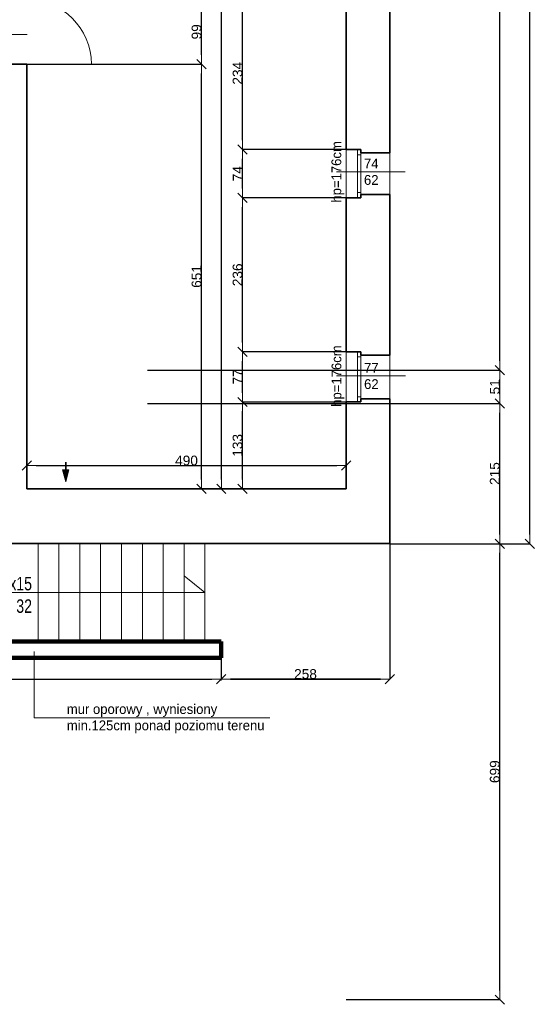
# Model space of a CAD drawing. Header units: metres. Extents: x 7506757 to 756746378, y 5735207 to 582114514.
# Tile 100 of 256: x 7708628 to 7716522, y 5784616 to 5799710. Entities that reach past the tile are written whole.
import ezdxf

# ---------------------------------------------------------------- set-up
doc = ezdxf.new("R2010")
doc.units = ezdxf.units.M
doc.header["$MEASUREMENT"] = 0
doc.header["$PDMODE"] = 2
doc.layers.get('0').update_dxf_attribs({"color": 250, "linetype": 'CONTINUOUS', "lineweight": 100, "plot": 0})
doc.layers.get('Defpoints').update_dxf_attribs({"linetype": 'CONTINUOUS'})
for name, color, linetype, lineweight in [('7 - linia widok1', 7, 'CONTINUOUS', 13), ('M_OCIANA1', 7, 'CONTINUOUS', 13), ('M_OCIANA141', 7, 'CONTINUOUS', 0), ('M_OCIANA6', 5, 'CONTINUOUS', 35), ('M_OPISY141', 7, 'CONTINUOUS', 0), ('m_umeblowanie1', 7, 'CONTINUOUS', 13), ('NAPISY', 7, 'CONTINUOUS', 20), ('opis1', 7, 'CONTINUOUS', 13), ('WYMIARY', 8, 'CONTINUOUS', 13)]:
    doc.layers.add(name, color=color, linetype=linetype, lineweight=lineweight)
doc.layers.add('M_OCIANA', color=7, linetype='CONTINUOUS')
doc.layers.add('PWYMIAR', color=7, linetype='CONTINUOUS')
doc.styles.add('arial', font='arial.ttf', dxfattribs={"width": 0.75, "height": 25})
doc.styles.add('GENERATED_STYLE_1', font='arial.ttf')
doc.styles.add('GENERATED_STYLE_2', font='txt')
doc.styles.get("Standard").update_dxf_attribs({"font": 'Simplex.SHX', "width": 0.75})
doc.dimstyles.new('GENERATED_STYLE__1', dxfattribs={"dimtxt": 150, "dimasz": 142.5, "dimexe": 0.18, "dimexo": 0, "dimgap": 0.09, "dimtad": 1, "dimdec": 0, "dimlfac": 0.1, "dimzin": 0, "dimdsep": 46, "dimtxsty": 'GENERATED_STYLE_1', "dimblk": 'ARROWHEAD_6', "dimblk1": 'ARROWHEAD_6', "dimblk2": 'ARROWHEAD_6', "dimcen": 0.09, "dimclrd": 251, "dimclre": 251, "dimclrt": 7, "dimazin": 0, "dimtfac": 1, "dimtdec": 4, "dimtmove": 0, "dimatfit": 3, "dimfxl": 0, "dimtolj": 1, "dimtzin": 0, "dimarcsym": 0})
doc.dimstyles.new('GENERATED_STYLE__2', dxfattribs={"dimtxt": 150, "dimasz": 142.5, "dimexe": 0.18, "dimexo": 0, "dimgap": 0.09, "dimtad": 1, "dimtih": 1, "dimtoh": 1, "dimdec": 0, "dimlfac": 0.1, "dimzin": 0, "dimdsep": 46, "dimtxsty": 'GENERATED_STYLE_1', "dimblk": 'ARROWHEAD_6', "dimblk1": 'ARROWHEAD_6', "dimblk2": 'ARROWHEAD_6', "dimcen": 0.09, "dimclrd": 251, "dimclre": 251, "dimclrt": 7, "dimazin": 0, "dimtfac": 1, "dimtdec": 4, "dimtmove": 0, "dimatfit": 3, "dimfxl": 0, "dimtolj": 1, "dimtzin": 0, "dimarcsym": 0})
doc.dimstyles.new('WEW', dxfattribs={"dimtxt": 2, "dimasz": 8, "dimexe": 10, "dimexo": 5, "dimgap": 4, "dimtad": 1, "dimdec": 0, "dimdsep": 46, "dimtxsty": 'Standard', "dimblk1": 'OBLIQUE', "dimblk2": 'OBLIQUE', "dimsah": 1, "dimcen": -5, "dimdle": 10, "dimclrd": 8, "dimclre": 8, "dimadec": 0, "dimazin": 0, "dimtfac": 1, "dimtdec": 0, "dimtmove": 2, "dimatfit": 3, "dimfxl": 0, "dimtolj": 1, "dimlwd": 9, "dimlwe": 9, "dimarcsym": 0})

# ---------------------------------------------------------------- blocks, each defined once
blk = doc.blocks.new('Linia_25', base_point=(612154, 241945))
at = {"layer": 'M_OCIANA1', "linetype": 'Continuous'}
blk.add_hatch(color=256, dxfattribs=at).paths.add_polyline_path([(612154, 241646), (612104, 241832), (612204, 241832)], flags=0)
for p, q in [((612154, 241646), (612104, 241832)), ((612104, 241832), (612204, 241832)), ((612154, 241646), (612204, 241832))]:
    blk.add_line(p, q, dxfattribs=at)
at = {"layer": 'M_OCIANA6', "linetype": 'Continuous'}
blk.add_line((612154, 241945), (612154, 241832), dxfattribs=at)
blk = doc.blocks.new('ARROWHEAD_6')
at = {"color": 0, "linetype": 'Continuous', "lineweight": 0}
for p, q in [((0, 0), (-1, 0)), ((-0.5, -0.5), (0.5, 0.5))]:
    blk.add_line(p, q, dxfattribs=at)
blk = doc.blocks.new('*D5640')
at = {"layer": 'Defpoints', "color": 0, "linetype": 'Continuous', "transparency": 16777216}
for p in [(7708737, 5799029), (7711417, 5799029), (7708737, 5792519)]:
    blk.add_point(p, dxfattribs=at)
at = {"layer": 'PWYMIAR', "color": 251, "linetype": 'Continuous', "lineweight": -2, "transparency": 16777216}
for p, q in [((7708737, 5799029), (7711417, 5799029)), ((7711417, 5792662), (7711417, 5798887)), ((7708737, 5792519), (7711417, 5792519))]:
    blk.add_line(p, q, dxfattribs=at)
at = {"layer": 'PWYMIAR', "color": 251, "linetype": 'Continuous', "lineweight": -2, "transparency": 16777216, "xscale": 142.5, "yscale": 142.5, "zscale": 142.5}
for p, rotation in [((7711417, 5799029), 90), ((7711417, 5792519), 270)]:
    blk.add_blockref('ARROWHEAD_6', p, dxfattribs=dict(at, rotation=rotation))
at = {"layer": 'PWYMIAR', "color": 7, "linetype": 'Continuous', "lineweight": 13, "transparency": 16777216, "insert": (7711341, 5795774), "char_height": 150, "attachment_point": 5, "rotation": 90, "style": 'GENERATED_STYLE_1'}
blk.add_mtext('\\A1;651', dxfattribs=at)
blk = doc.blocks.new('*D5641')
at = {"layer": 'Defpoints', "color": 0, "linetype": 'Continuous', "transparency": 16777216}
for p in [(7708737, 5800019), (7711417, 5800019), (7708737, 5799029)]:
    blk.add_point(p, dxfattribs=at)
at = {"layer": 'PWYMIAR', "color": 251, "linetype": 'Continuous', "lineweight": -2, "transparency": 16777216}
for p, q in [((7708737, 5800019), (7711417, 5800019)), ((7711417, 5799172), (7711417, 5799877)), ((7708737, 5799029), (7711417, 5799029))]:
    blk.add_line(p, q, dxfattribs=at)
at = {"layer": 'PWYMIAR', "color": 251, "linetype": 'Continuous', "lineweight": -2, "transparency": 16777216, "xscale": 142.5, "yscale": 142.5, "zscale": 142.5}
for p, rotation in [((7711417, 5800019), 90), ((7711417, 5799029), 270)]:
    blk.add_blockref('ARROWHEAD_6', p, dxfattribs=dict(at, rotation=rotation))
at = {"layer": 'PWYMIAR', "color": 7, "linetype": 'Continuous', "lineweight": 13, "transparency": 16777216, "insert": (7711341, 5799524), "char_height": 150, "attachment_point": 5, "rotation": 90, "style": 'GENERATED_STYLE_1'}
blk.add_mtext('\\A1;99', dxfattribs=at)
blk = doc.blocks.new('*D5649')
at = {"layer": 'Defpoints', "color": 0, "linetype": 'Continuous', "transparency": 16777216}
for p in [(7711721, 5808259), (7713635, 5808259), (7713637, 5792519)]:
    blk.add_point(p, dxfattribs=at)
at = {"layer": 'PWYMIAR', "color": 251, "linetype": 'Continuous', "lineweight": -2, "transparency": 16777216}
for p, q in [((7713635, 5808259), (7711721, 5808259)), ((7711721, 5792662), (7711721, 5808117)), ((7713637, 5792519), (7711721, 5792519))]:
    blk.add_line(p, q, dxfattribs=at)
at = {"layer": 'PWYMIAR', "color": 251, "linetype": 'Continuous', "lineweight": -2, "transparency": 16777216, "xscale": 142.5, "yscale": 142.5, "zscale": 142.5}
for p, rotation in [((7711721, 5808259), 90), ((7711721, 5792519), 270)]:
    blk.add_blockref('ARROWHEAD_6', p, dxfattribs=dict(at, rotation=rotation))
at = {"layer": 'PWYMIAR', "color": 7, "linetype": 'Continuous', "lineweight": 13, "transparency": 16777216, "insert": (7711645, 5800389), "char_height": 150, "attachment_point": 5, "rotation": 90, "style": 'GENERATED_STYLE_1'}
blk.add_mtext('\\A1;1574', dxfattribs=at)
blk = doc.blocks.new('*D5650')
at = {"layer": 'Defpoints', "color": 0, "linetype": 'Continuous', "transparency": 16777216}
for p in [(7712047, 5793849), (7713637, 5793849), (7713637, 5792519)]:
    blk.add_point(p, dxfattribs=at)
at = {"layer": 'PWYMIAR', "color": 251, "linetype": 'Continuous', "lineweight": -2, "transparency": 16777216}
for p, q in [((7713637, 5793849), (7712046, 5793849)), ((7712047, 5792662), (7712047, 5793707)), ((7713637, 5792519), (7712046, 5792519))]:
    blk.add_line(p, q, dxfattribs=at)
at = {"layer": 'PWYMIAR', "color": 251, "linetype": 'Continuous', "lineweight": -2, "transparency": 16777216, "xscale": 142.5, "yscale": 142.5, "zscale": 142.5}
for p, rotation in [((7712047, 5793849), 90), ((7712047, 5792519), 270)]:
    blk.add_blockref('ARROWHEAD_6', p, dxfattribs=dict(at, rotation=rotation))
at = {"layer": 'PWYMIAR', "color": 7, "linetype": 'Continuous', "lineweight": 13, "transparency": 16777216, "insert": (7711970, 5793184), "char_height": 150, "attachment_point": 5, "rotation": 90, "style": 'GENERATED_STYLE_1'}
blk.add_mtext('\\A1;133', dxfattribs=at)
blk = doc.blocks.new('*D5651')
at = {"layer": 'Defpoints', "color": 0, "linetype": 'Continuous', "transparency": 16777216}
for p in [(7712047, 5794619), (7713637, 5794619), (7713637, 5793849)]:
    blk.add_point(p, dxfattribs=at)
at = {"layer": 'PWYMIAR', "color": 251, "linetype": 'Continuous', "lineweight": -2, "transparency": 16777216}
for p, q in [((7713637, 5794619), (7712046, 5794619)), ((7712047, 5793992), (7712047, 5794477)), ((7713637, 5793849), (7712046, 5793849))]:
    blk.add_line(p, q, dxfattribs=at)
at = {"layer": 'PWYMIAR', "color": 251, "linetype": 'Continuous', "lineweight": -2, "transparency": 16777216, "xscale": 142.5, "yscale": 142.5, "zscale": 142.5}
for p, rotation in [((7712047, 5794619), 90), ((7712047, 5793849), 270)]:
    blk.add_blockref('ARROWHEAD_6', p, dxfattribs=dict(at, rotation=rotation))
at = {"layer": 'PWYMIAR', "color": 7, "linetype": 'Continuous', "lineweight": 13, "transparency": 16777216, "insert": (7711972, 5794234), "char_height": 150, "attachment_point": 5, "rotation": 90, "style": 'GENERATED_STYLE_1'}
blk.add_mtext('\\A1;77', dxfattribs=at)
blk = doc.blocks.new('*D5652')
at = {"layer": 'Defpoints', "color": 0, "linetype": 'Continuous', "transparency": 16777216}
for p in [(7712047, 5796979), (7713635, 5796979), (7713637, 5794619)]:
    blk.add_point(p, dxfattribs=at)
at = {"layer": 'PWYMIAR', "color": 251, "linetype": 'Continuous', "lineweight": -2, "transparency": 16777216}
for p, q in [((7713635, 5796979), (7712046, 5796979)), ((7712047, 5794762), (7712047, 5796837)), ((7713637, 5794619), (7712046, 5794619))]:
    blk.add_line(p, q, dxfattribs=at)
at = {"layer": 'PWYMIAR', "color": 251, "linetype": 'Continuous', "lineweight": -2, "transparency": 16777216, "xscale": 142.5, "yscale": 142.5, "zscale": 142.5}
for p, rotation in [((7712047, 5796979), 90), ((7712047, 5794619), 270)]:
    blk.add_blockref('ARROWHEAD_6', p, dxfattribs=dict(at, rotation=rotation))
at = {"layer": 'PWYMIAR', "color": 7, "linetype": 'Continuous', "lineweight": 13, "transparency": 16777216, "insert": (7711970, 5795799), "char_height": 150, "attachment_point": 5, "rotation": 90, "style": 'GENERATED_STYLE_1'}
blk.add_mtext('\\A1;236', dxfattribs=at)
blk = doc.blocks.new('*D5653')
at = {"layer": 'Defpoints', "color": 0, "linetype": 'Continuous', "transparency": 16777216}
for p in [(7712047, 5797719), (7713635, 5797719), (7713635, 5796979)]:
    blk.add_point(p, dxfattribs=at)
at = {"layer": 'PWYMIAR', "color": 251, "linetype": 'Continuous', "lineweight": -2, "transparency": 16777216}
for p, q in [((7713635, 5797719), (7712046, 5797719)), ((7712047, 5797122), (7712047, 5797577)), ((7713635, 5796979), (7712046, 5796979))]:
    blk.add_line(p, q, dxfattribs=at)
at = {"layer": 'PWYMIAR', "color": 251, "linetype": 'Continuous', "lineweight": -2, "transparency": 16777216, "xscale": 142.5, "yscale": 142.5, "zscale": 142.5}
for p, rotation in [((7712047, 5797719), 90), ((7712047, 5796979), 270)]:
    blk.add_blockref('ARROWHEAD_6', p, dxfattribs=dict(at, rotation=rotation))
at = {"layer": 'PWYMIAR', "color": 7, "linetype": 'Continuous', "lineweight": 13, "transparency": 16777216, "insert": (7711972, 5797349), "char_height": 150, "attachment_point": 5, "rotation": 90, "style": 'GENERATED_STYLE_1'}
blk.add_mtext('\\A1;74', dxfattribs=at)
blk = doc.blocks.new('*D5654')
at = {"layer": 'Defpoints', "color": 0, "linetype": 'Continuous', "transparency": 16777216}
for p in [(7712047, 5800059), (7713635, 5800059), (7713635, 5797719)]:
    blk.add_point(p, dxfattribs=at)
at = {"layer": 'PWYMIAR', "color": 251, "linetype": 'Continuous', "lineweight": -2, "transparency": 16777216}
for p, q in [((7713635, 5800059), (7712046, 5800059)), ((7712047, 5797862), (7712047, 5799917)), ((7713635, 5797719), (7712046, 5797719))]:
    blk.add_line(p, q, dxfattribs=at)
at = {"layer": 'PWYMIAR', "color": 251, "linetype": 'Continuous', "lineweight": -2, "transparency": 16777216, "xscale": 142.5, "yscale": 142.5, "zscale": 142.5}
for p, rotation in [((7712047, 5800059), 90), ((7712047, 5797719), 270)]:
    blk.add_blockref('ARROWHEAD_6', p, dxfattribs=dict(at, rotation=rotation))
at = {"layer": 'PWYMIAR', "color": 7, "linetype": 'Continuous', "lineweight": 13, "transparency": 16777216, "insert": (7711970, 5798889), "char_height": 150, "attachment_point": 5, "rotation": 90, "style": 'GENERATED_STYLE_1'}
blk.add_mtext('\\A1;234', dxfattribs=at)
blk = doc.blocks.new('*D5659')
at = {"layer": 'Defpoints', "color": 0, "linetype": 'Continuous', "transparency": 16777216}
for p in [(7713637, 5792874), (7708737, 5792519), (7713637, 5792519)]:
    blk.add_point(p, dxfattribs=at)
at = {"layer": 'PWYMIAR', "color": 251, "linetype": 'Continuous', "lineweight": -2, "transparency": 16777216}
for p, q in [((7708737, 5792519), (7708737, 5792875)), ((7708879, 5792874), (7713494, 5792874)), ((7713637, 5792519), (7713637, 5792875))]:
    blk.add_line(p, q, dxfattribs=at)
at = {"layer": 'PWYMIAR', "color": 251, "linetype": 'Continuous', "lineweight": -2, "transparency": 16777216, "xscale": 142.5, "yscale": 142.5, "zscale": 142.5, "rotation": 180}
blk.add_blockref('ARROWHEAD_6', (7708737, 5792874), dxfattribs=at)
at = {"layer": 'PWYMIAR', "color": 251, "linetype": 'Continuous', "lineweight": -2, "transparency": 16777216, "xscale": 142.5, "yscale": 142.5, "zscale": 142.5}
blk.add_blockref('ARROWHEAD_6', (7713637, 5792874), dxfattribs=at)
at = {"layer": 'PWYMIAR', "color": 7, "linetype": 'Continuous', "lineweight": 13, "transparency": 16777216, "insert": (7711187, 5792951), "char_height": 150, "attachment_point": 5, "style": 'GENERATED_STYLE_1'}
blk.add_mtext('\\A1;490', dxfattribs=at)
blk = doc.blocks.new('*D5743')
at = {"layer": 'Defpoints', "color": 0, "linetype": 'Continuous', "transparency": 16777216}
for p in [(7714305, 5791677), (7715992, 5791677), (7713637, 5784687)]:
    blk.add_point(p, dxfattribs=at)
at = {"layer": 'PWYMIAR', "color": 251, "linetype": 'Continuous', "lineweight": -2, "transparency": 16777216}
for p, q in [((7714305, 5791677), (7715992, 5791677)), ((7715992, 5784829), (7715992, 5791535)), ((7713637, 5784687), (7715992, 5784687))]:
    blk.add_line(p, q, dxfattribs=at)
at = {"layer": 'PWYMIAR', "color": 251, "linetype": 'Continuous', "lineweight": -2, "transparency": 16777216, "xscale": 142.5, "yscale": 142.5, "zscale": 142.5}
for p, rotation in [((7715992, 5791677), 90), ((7715992, 5784687), 270)]:
    blk.add_blockref('ARROWHEAD_6', p, dxfattribs=dict(at, rotation=rotation))
at = {"layer": 'PWYMIAR', "color": 7, "linetype": 'Continuous', "lineweight": 13, "transparency": 16777216, "insert": (7715916, 5788182), "char_height": 150, "attachment_point": 5, "rotation": 90, "style": 'GENERATED_STYLE_1'}
blk.add_mtext('\\A1;699', dxfattribs=at)
blk = doc.blocks.new('*D5744')
at = {"layer": 'Defpoints', "color": 0, "linetype": 'Continuous', "transparency": 16777216}
for p in [(7710587, 5793827), (7715992, 5793827), (7714305, 5791677)]:
    blk.add_point(p, dxfattribs=at)
at = {"layer": 'PWYMIAR', "color": 251, "linetype": 'Continuous', "lineweight": -2, "transparency": 16777216}
for p, q in [((7710587, 5793827), (7715992, 5793827)), ((7715992, 5791820), (7715992, 5793684)), ((7714305, 5791677), (7715992, 5791677))]:
    blk.add_line(p, q, dxfattribs=at)
at = {"layer": 'PWYMIAR', "color": 251, "linetype": 'Continuous', "lineweight": -2, "transparency": 16777216, "xscale": 142.5, "yscale": 142.5, "zscale": 142.5}
for p, rotation in [((7715992, 5793827), 90), ((7715992, 5791677), 270)]:
    blk.add_blockref('ARROWHEAD_6', p, dxfattribs=dict(at, rotation=rotation))
at = {"layer": 'PWYMIAR', "color": 7, "linetype": 'Continuous', "lineweight": 13, "transparency": 16777216, "insert": (7715916, 5792752), "char_height": 150, "attachment_point": 5, "rotation": 90, "style": 'GENERATED_STYLE_1'}
blk.add_mtext('\\A1;215', dxfattribs=at)
blk = doc.blocks.new('*D5745')
at = {"layer": 'Defpoints', "color": 0, "linetype": 'Continuous', "transparency": 16777216}
for p in [(7710587, 5794337), (7715992, 5794337), (7710587, 5793827)]:
    blk.add_point(p, dxfattribs=at)
at = {"layer": 'PWYMIAR', "color": 251, "linetype": 'Continuous', "lineweight": -2, "transparency": 16777216}
for p, q in [((7710587, 5794337), (7715992, 5794337)), ((7715992, 5793969), (7715992, 5794194)), ((7710587, 5793827), (7715992, 5793827))]:
    blk.add_line(p, q, dxfattribs=at)
at = {"layer": 'PWYMIAR', "color": 251, "linetype": 'Continuous', "lineweight": -2, "transparency": 16777216, "xscale": 142.5, "yscale": 142.5, "zscale": 142.5}
for p, rotation in [((7715992, 5794337), 90), ((7715992, 5793827), 270)]:
    blk.add_blockref('ARROWHEAD_6', p, dxfattribs=dict(at, rotation=rotation))
at = {"layer": 'PWYMIAR', "color": 7, "linetype": 'Continuous', "lineweight": 13, "transparency": 16777216, "insert": (7715916, 5794082), "char_height": 150, "attachment_point": 5, "rotation": 90, "style": 'GENERATED_STYLE_1'}
blk.add_mtext('\\A1;51', dxfattribs=at)
blk = doc.blocks.new('*D5746')
at = {"layer": 'Defpoints', "color": 0, "linetype": 'Continuous', "transparency": 16777216}
for p in [(7708737, 5808259), (7715992, 5808259), (7710587, 5794337)]:
    blk.add_point(p, dxfattribs=at)
at = {"layer": 'PWYMIAR', "color": 251, "linetype": 'Continuous', "lineweight": -2, "transparency": 16777216}
for p, q in [((7708737, 5808259), (7715992, 5808259)), ((7715992, 5794479), (7715992, 5808117)), ((7710587, 5794337), (7715992, 5794337))]:
    blk.add_line(p, q, dxfattribs=at)
at = {"layer": 'PWYMIAR', "color": 251, "linetype": 'Continuous', "lineweight": -2, "transparency": 16777216, "xscale": 142.5, "yscale": 142.5, "zscale": 142.5}
for p, rotation in [((7715992, 5808259), 90), ((7715992, 5794337), 270)]:
    blk.add_blockref('ARROWHEAD_6', p, dxfattribs=dict(at, rotation=rotation))
at = {"layer": 'PWYMIAR', "color": 7, "linetype": 'Continuous', "lineweight": 13, "transparency": 16777216, "insert": (7715915, 5801298), "char_height": 150, "attachment_point": 5, "rotation": 90, "style": 'GENERATED_STYLE_1'}
blk.add_mtext('\\A1;1392', dxfattribs=at)
blk = doc.blocks.new('*D5749')
at = {"layer": 'Defpoints', "color": 0, "linetype": 'Continuous', "transparency": 16777216}
for p in [(7714305, 5808967), (7716451, 5808967), (7714305, 5791677)]:
    blk.add_point(p, dxfattribs=at)
at = {"layer": 'PWYMIAR', "color": 251, "linetype": 'Continuous', "lineweight": -2, "transparency": 16777216}
for p, q in [((7714305, 5808967), (7716451, 5808967)), ((7716451, 5791820), (7716451, 5808825)), ((7714305, 5791677), (7716451, 5791677))]:
    blk.add_line(p, q, dxfattribs=at)
at = {"layer": 'PWYMIAR', "color": 251, "linetype": 'Continuous', "lineweight": -2, "transparency": 16777216, "xscale": 142.5, "yscale": 142.5, "zscale": 142.5}
for p, rotation in [((7716451, 5808967), 90), ((7716451, 5791677), 270)]:
    blk.add_blockref('ARROWHEAD_6', p, dxfattribs=dict(at, rotation=rotation))
at = {"layer": 'PWYMIAR', "color": 7, "linetype": 'Continuous', "lineweight": 13, "transparency": 16777216, "insert": (7716374, 5800322), "char_height": 150, "attachment_point": 5, "rotation": 90, "style": 'GENERATED_STYLE_1'}
blk.add_mtext('\\A1;1729', dxfattribs=at)
blk = doc.blocks.new('*D6866')
at = {"layer": 'Defpoints', "color": 0, "linetype": 'Continuous', "transparency": 16777216}
for p in [(7704375, 5789927), (7711720, 5789927), (7711720, 5789601)]:
    blk.add_point(p, dxfattribs=at)
at = {"layer": 'PWYMIAR', "color": 251, "linetype": 'Continuous', "lineweight": -2, "transparency": 16777216}
for p, q in [((7704375, 5789927), (7704375, 5789601)), ((7711720, 5789927), (7711720, 5789601)), ((7704517, 5789601), (7711577, 5789601))]:
    blk.add_line(p, q, dxfattribs=at)
at = {"layer": 'PWYMIAR', "color": 251, "linetype": 'Continuous', "lineweight": -2, "transparency": 16777216, "xscale": 142.5, "yscale": 142.5, "zscale": 142.5, "rotation": 180}
blk.add_blockref('ARROWHEAD_6', (7704375, 5789601), dxfattribs=at)
at = {"layer": 'PWYMIAR', "color": 251, "linetype": 'Continuous', "lineweight": -2, "transparency": 16777216, "xscale": 142.5, "yscale": 142.5, "zscale": 142.5}
blk.add_blockref('ARROWHEAD_6', (7711720, 5789601), dxfattribs=at)
at = {"layer": 'PWYMIAR', "color": 7, "linetype": 'Continuous', "lineweight": 13, "transparency": 16777216, "insert": (7708047, 5789678), "char_height": 150, "attachment_point": 5, "style": 'GENERATED_STYLE_1'}
blk.add_mtext('\\A1;735', dxfattribs=at)
blk = doc.blocks.new('*D6867')
at = {"layer": 'Defpoints', "color": 0, "linetype": 'Continuous', "transparency": 16777216}
for p in [(7714305, 5791677), (7711720, 5789927), (7714305, 5789601)]:
    blk.add_point(p, dxfattribs=at)
at = {"layer": 'PWYMIAR', "color": 251, "linetype": 'Continuous', "lineweight": -2, "transparency": 16777216}
for p, q in [((7714305, 5791677), (7714305, 5789601)), ((7711720, 5789927), (7711720, 5789601)), ((7711862, 5789601), (7714162, 5789601))]:
    blk.add_line(p, q, dxfattribs=at)
at = {"layer": 'PWYMIAR', "color": 251, "linetype": 'Continuous', "lineweight": -2, "transparency": 16777216, "xscale": 142.5, "yscale": 142.5, "zscale": 142.5, "rotation": 180}
blk.add_blockref('ARROWHEAD_6', (7711720, 5789601), dxfattribs=at)
at = {"layer": 'PWYMIAR', "color": 251, "linetype": 'Continuous', "lineweight": -2, "transparency": 16777216, "xscale": 142.5, "yscale": 142.5, "zscale": 142.5}
blk.add_blockref('ARROWHEAD_6', (7714305, 5789601), dxfattribs=at)
at = {"layer": 'PWYMIAR', "color": 7, "linetype": 'Continuous', "lineweight": 13, "transparency": 16777216, "insert": (7713012, 5789678), "char_height": 150, "attachment_point": 5, "style": 'GENERATED_STYLE_1'}
blk.add_mtext('\\A1;258', dxfattribs=at)
blk = doc.blocks.new('*D6868')
at = {"layer": 'Defpoints', "color": 0, "linetype": 'Continuous', "transparency": 16777216}
for p in [(7714305, 5791677), (7711720, 5790177), (7711720, 5789601)]:
    blk.add_point(p, dxfattribs=at)
at = {"layer": 'PWYMIAR', "color": 251, "linetype": 'Continuous', "lineweight": -2, "transparency": 16777216}
for p, q in [((7714305, 5791677), (7714305, 5789601)), ((7711720, 5790177), (7711720, 5789601)), ((7714162, 5789601), (7711862, 5789601))]:
    blk.add_line(p, q, dxfattribs=at)
at = {"layer": 'PWYMIAR', "color": 251, "linetype": 'Continuous', "lineweight": -2, "transparency": 16777216, "xscale": 142.5, "yscale": 142.5, "zscale": 142.5, "rotation": 180}
blk.add_blockref('ARROWHEAD_6', (7711720, 5789601), dxfattribs=at)
at = {"layer": 'PWYMIAR', "color": 251, "linetype": 'Continuous', "lineweight": -2, "transparency": 16777216, "xscale": 142.5, "yscale": 142.5, "zscale": 142.5}
blk.add_blockref('ARROWHEAD_6', (7714305, 5789601), dxfattribs=at)
at = {"layer": 'PWYMIAR', "color": 7, "linetype": 'Continuous', "lineweight": 13, "transparency": 16777216, "insert": (7713012, 5789678), "char_height": 150, "attachment_point": 5, "style": 'GENERATED_STYLE_1'}
blk.add_mtext('\\A1;258', dxfattribs=at)
blk = doc.blocks.new('_Oblique')
at = {"color": 0, "linetype": 'ByBlock', "lineweight": -2}
blk.add_line((-0.5, -0.5), (0.5, 0.5), dxfattribs=at)
blk = doc.blocks.new('*D6869')
at = {"layer": 'Defpoints', "color": 0, "linetype": 'ByBlock', "transparency": 16777216}
for p in [(7711720, 5791677), (7711720, 5790177), (7711720, 5789601)]:
    blk.add_point(p, dxfattribs=at)
at = {"layer": 'WYMIARY', "color": 8, "lineweight": 9, "transparency": 16777216}
for p, q in [((7711720, 5789601), (7711712, 5789601)), ((7711720, 5789632), (7711720, 5789591)), ((7711720, 5789632), (7711720, 5789591)), ((7711720, 5789601), (7711728, 5789601)), ((7711720, 5789601), (7711720, 5789601))]:
    blk.add_line(p, q, dxfattribs=at)
at = {"layer": 'WYMIARY', "color": 8, "linetype": 'ByBlock', "lineweight": 9, "transparency": 16777216, "xscale": 8, "yscale": 8, "zscale": 8, "rotation": 180}
blk.add_blockref('_Oblique', (7711720, 5789601), dxfattribs=at)
at = {"layer": 'WYMIARY', "color": 8, "linetype": 'ByBlock', "lineweight": 9, "transparency": 16777216, "xscale": 8, "yscale": 8, "zscale": 8}
blk.add_blockref('_Oblique', (7711720, 5789601), dxfattribs=at)
at = {"layer": 'WYMIARY', "color": 0, "linetype": 'ByBlock', "transparency": 16777216, "insert": (7711720, 5789582), "char_height": 2, "attachment_point": 5}
blk.add_mtext('\\A1;0', dxfattribs=at)

msp = doc.modelspace()

# ---------------------------------------------------------------- linework, layer by layer
at = {"layer": '7 - linia widok1', "linetype": 'Continuous'}
msp.add_line((7708744.6, 5799482.3), (7708040.1, 5799482.3), dxfattribs=at)
at = {"layer": 'M_OCIANA141', "linetype": 'Continuous'}
msp.add_line((7708736.9, 5799029.4), (7709726.9, 5799029.4), dxfattribs=at)
msp.add_arc((7708736.9, 5799029.4), 990, 0, 90, dxfattribs=at)
at = {"layer": 'M_OCIANA6', "linetype": 'Continuous'}
for p, q in [((7713635.1, 5800059.4), (7713635.1, 5797719.4)), ((7708736.9, 5799029.4), (7708186.9, 5799029.4)), ((7708736.9, 5792519.4), (7708736.9, 5799029.4)), ((7713635.1, 5797719.4), (7713860.1, 5797719.4)), ((7713860.1, 5797669.4), (7713860.1, 5797719.4)), ((7713860.1, 5797669.4), (7714304.6, 5797669.4)), ((7713635.1, 5796979.4), (7713636.9, 5794619.4)), ((7713635.1, 5796979.4), (7713860.1, 5796979.4)), ((7713860.1, 5796979.4), (7713860.1, 5797029.4)), ((7713860.1, 5797029.4), (7714304.6, 5797029.4)), ((7713636.9, 5794619.4), (7713861.9, 5794619.4)), ((7713861.9, 5794569.4), (7713861.9, 5794619.4)), ((7713861.9, 5794569.4), (7714304.6, 5794569.4)), ((7713861.9, 5793899.4), (7714304.6, 5793899.4)), ((7713861.9, 5793849.4), (7713861.9, 5793899.4)), ((7713636.9, 5793849.4), (7713636.9, 5792519.4)), ((7713636.9, 5793849.4), (7713861.9, 5793849.4)), ((7713636.9, 5792519.4), (7708736.9, 5792519.4))]:
    msp.add_line(p, q, dxfattribs=at)
at = {"layer": 'M_OCIANA6'}
for p, q in [((7714304.6, 5797669.4), (7714304.6, 5800109.4)), ((7714304.6, 5794569.4), (7714304.6, 5797029.4)), ((7714304.6, 5791677.5), (7714304.6, 5793899.4)), ((7707606.7, 5791677.5), (7714304.6, 5791677.5))]:
    msp.add_line(p, q, dxfattribs=at)
at = {"layer": 'M_OPISY141', "linetype": 'Continuous'}
for p, q in [((7713487.4, 5797379.4), (7714542.3, 5797379.4)), ((7713489.2, 5794249.4), (7714544.1, 5794249.4))]:
    msp.add_line(p, q, dxfattribs=at)
at = {"layer": 'm_umeblowanie1', "linetype": 'Continuous'}
for p, q in [((7713635.1, 5796979.4), (7713635.1, 5797719.4)), ((7713810.1, 5796979.4), (7713810.1, 5797719.4)), ((7713860.1, 5797009.4), (7713860.1, 5797719.4)), ((7714304.6, 5796989.4), (7714304.6, 5797669.4)), ((7713860.1, 5797639.4), (7713810.1, 5797639.4)), ((7713860.1, 5797059.4), (7713810.1, 5797059.4)), ((7713636.9, 5793849.4), (7713636.9, 5794619.4)), ((7713811.9, 5793849.4), (7713811.9, 5794619.4)), ((7713861.9, 5794539.4), (7713811.9, 5794539.4)), ((7713861.9, 5793849.4), (7713861.9, 5794619.4)), ((7714304.6, 5793889.4), (7714304.6, 5794569.4)), ((7713861.9, 5793929.4), (7713811.9, 5793929.4))]:
    msp.add_line(p, q, dxfattribs=at)
at = {"layer": 'WYMIARY', "linetype": 'ByBlock'}
for p, q in [((7708909.5, 5791677.5), (7708909.5, 5790177.5)), ((7709229.5, 5791677.5), (7709229.5, 5790177.5)), ((7709549.5, 5791677.5), (7709549.5, 5790177.5)), ((7709869.5, 5791677.5), (7709869.5, 5790177.5)), ((7710189.5, 5791677.5), (7710189.5, 5790177.5)), ((7710509.5, 5791677.5), (7710509.5, 5790177.5)), ((7710829.5, 5791677.5), (7710829.5, 5790177.5)), ((7711149.5, 5791677.5), (7711149.5, 5790177.5)), ((7711469.5, 5791677.5), (7711469.5, 5790177.5)), ((7711469.5, 5790927.5), (7711149.5, 5791181.9)), ((7707949.5, 5790927.5), (7711469.5, 5790927.5)), ((7708852.2, 5789005.2), (7708852.2, 5790025.4)), ((7712466.5, 5789005.2), (7708852.2, 5789005.2))]:
    msp.add_line(p, q, dxfattribs=at)
at = {"layer": 'WYMIARY', "linetype": 'ByBlock', "lineweight": 100}
for p, q in [((7705574.6, 5790177.5), (7711719.8, 5790177.5)), ((7711719.8, 5790177.5), (7711719.8, 5789927.5)), ((7705574.6, 5789927.5), (7711719.8, 5789927.5))]:
    msp.add_line(p, q, dxfattribs=at)

# ---------------------------------------------------------------- block references
at = {"layer": 'M_OCIANA', "color": 5, "linetype": 'Continuous', "lineweight": 35}
msp.add_blockref('Linia_25', (7709333.8, 5792924.4), dxfattribs=at)

# ---------------------------------------------------------------- texts
at = {"layer": 'NAPISY', "insert": (7708816.6, 5790613.9), "char_height": 206.96, "attachment_point": 9, "style": 'arial'}
msp.add_mtext('\\P12x15\\P32 ', dxfattribs=at)
at = {"layer": 'opis1', "linetype": 'Continuous', "char_height": 150, "attachment_point": 3, "rotation": 90, "style": 'GENERATED_STYLE_2'}
for insert in [(7713410.1, 5797847.9), (7713411.9, 5794717.9)]:
    msp.add_mtext('{hp=176cm}', dxfattribs=dict(at, insert=insert))
at = {"layer": 'opis1', "linetype": 'Continuous', "char_height": 150, "width": 349.992, "attachment_point": 1, "style": 'GENERATED_STYLE_2'}
for s, insert, line_spacing_factor in [('{74\\P62}', (7713908.7, 5797579.6), 1.004977), ('{77\\P62}', (7713910.5, 5794447.9), 0.998384)]:
    msp.add_mtext(s, dxfattribs=dict(at, insert=insert, line_spacing_factor=line_spacing_factor))
at = {"layer": 'opis1', "linetype": 'Continuous', "insert": (7709350.6, 5789216.8), "char_height": 150, "attachment_point": 1, "style": 'GENERATED_STYLE_2'}
msp.add_mtext('mur oporowy , wyniesiony \\Pmin.125cm ponad poziomu terenu ', dxfattribs=at)

# ---------------------------------------------------------------- dimensions: what is measured, and where the dimension line sits
at = {"layer": 'PWYMIAR', "color": 251, "linetype": 'Continuous', "lineweight": 13}
for base, p1, p2, picture, middle in [((7716450.6, 5808967.5), (7714304.6, 5791677.5), (7714304.6, 5808967.5), '*D5749', (7716373.9, 5800322.5)), ((7715992.2, 5808259.4), (7710586.9, 5794336.9), (7708736.9, 5808259.4), '*D5746', (7715915.5, 5801298.1)), ((7711721.4, 5808259.4), (7713636.9, 5792519.4), (7713635.1, 5808259.4), '*D5649', (7711644.7, 5800389.4)), ((7711417.2, 5800019.4), (7708736.9, 5799029.4), (7708736.9, 5800019.4), '*D5641', (7711340.5, 5799524.4)), ((7712046.7, 5800059.4), (7713635.1, 5797719.4), (7713635.1, 5800059.4), '*D5654', (7711970, 5798889.4)), ((7711417.2, 5799029.4), (7708736.9, 5792519.4), (7708736.9, 5799029.4), '*D5640', (7711340.5, 5795774.4)), ((7712046.7, 5797719.4), (7713635.1, 5796979.4), (7713635.1, 5797719.4), '*D5653', (7711971.6, 5797349.4)), ((7712046.7, 5796979.4), (7713636.9, 5794619.4), (7713635.1, 5796979.4), '*D5652', (7711970, 5795799.4)), ((7712046.7, 5794619.4), (7713636.9, 5793849.4), (7713636.9, 5794619.4), '*D5651', (7711971.6, 5794234.4)), ((7715992.2, 5794336.9), (7710586.9, 5793826.9), (7710586.9, 5794336.9), '*D5745', (7715915.5, 5794081.9)), ((7715992.2, 5793826.9), (7714304.6, 5791677.5), (7710586.9, 5793826.9), '*D5744', (7715915.5, 5792752.2)), ((7712046.7, 5793849.4), (7713636.9, 5792519.4), (7713636.9, 5793849.4), '*D5650', (7711970, 5793184.4)), ((7715992.2, 5791677.5), (7713636.9, 5784686.9), (7714304.6, 5791677.5), '*D5743', (7715915.5, 5788182.2))]:
    dim = msp.add_linear_dim(base=base, p1=p1, p2=p2, angle=90, dimstyle='GENERATED_STYLE__1', dxfattribs=at)
    dim.commit()
    dim.dimension.update_dxf_attribs({"geometry": picture, "text_midpoint": middle})
for base, p1, p2, dimstyle, picture, middle in [((7713636.9, 5792874.4), (7708736.9, 5792519.4), (7713636.9, 5792519.4), 'GENERATED_STYLE__2', '*D5659', (7711186.9, 5792951.1)), ((7714304.6, 5789601.1), (7711719.8, 5789927.5), (7714304.6, 5791677.5), 'GENERATED_STYLE__1', '*D6867', (7713012.2, 5789677.8)), ((7711719.8, 5789601.1), (7714304.6, 5791677.5), (7711719.8, 5790177.5), 'GENERATED_STYLE__1', '*D6868', (7713012.2, 5789677.8)), ((7711719.8, 5789601.1), (7704374.6, 5789927.5), (7711719.8, 5789927.5), 'GENERATED_STYLE__1', '*D6866', (7708047.2, 5789677.8))]:
    dim = msp.add_linear_dim(base=base, p1=p1, p2=p2, dimstyle=dimstyle, dxfattribs=at)
    dim.commit()
    dim.dimension.update_dxf_attribs({"geometry": picture, "text_midpoint": middle})
at = {"layer": 'WYMIARY', "linetype": 'ByBlock'}
dim = msp.add_linear_dim(base=(7711719.7746556, 5789601.0872566), p1=(7711719.7746556, 5790177.4891539), p2=(7711719.7746556, 5791677.4891539), dimstyle='WEW', override={"dimfxl": 31.25, "dimfxlon": 1}, dxfattribs=at)
dim.commit()
dim.dimension.update_dxf_attribs({"geometry": '*D6869', "text_midpoint": (7711719.7746556, 5789582.0872566)})

doc.saveas('drawing.dxf')
